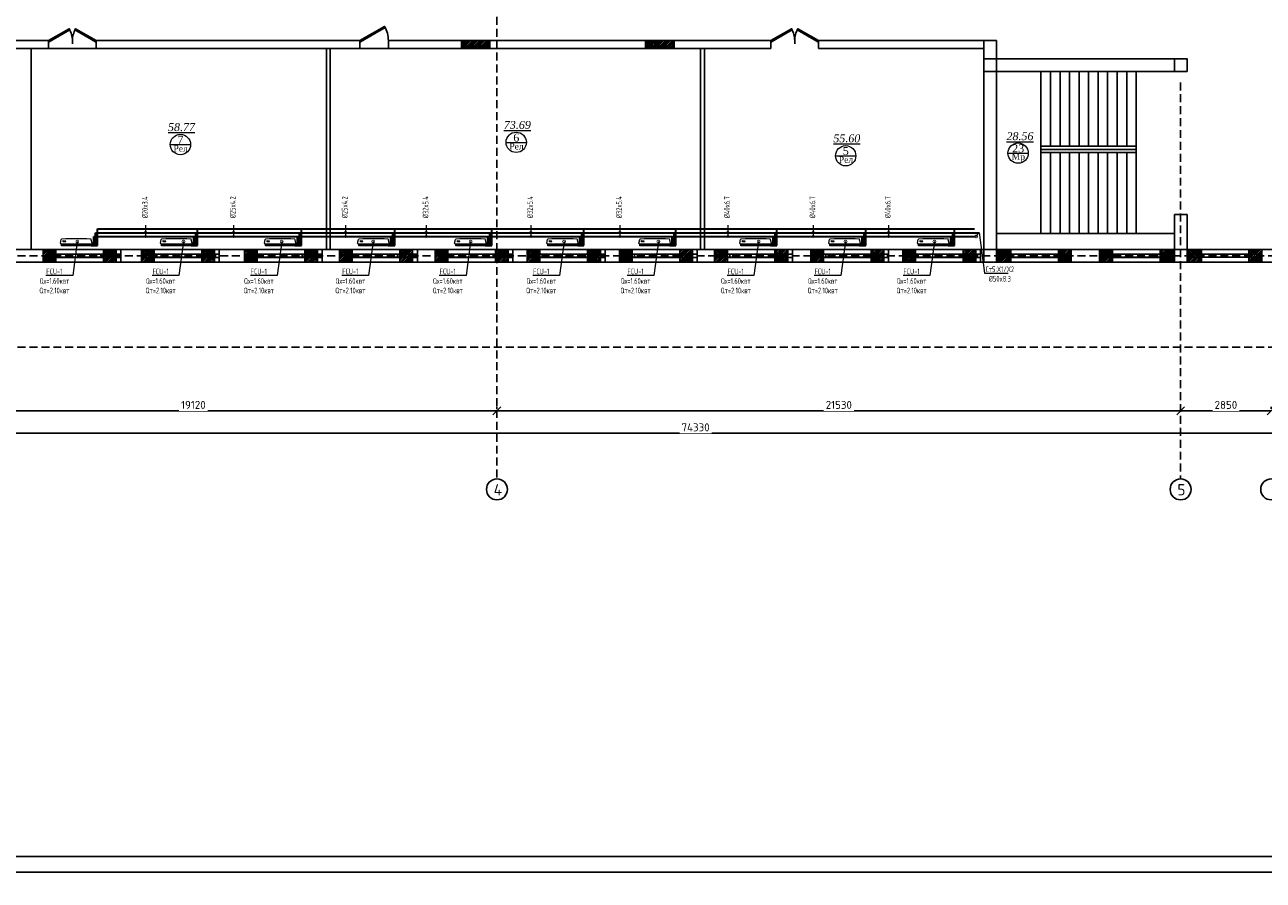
# Model space of a CAD drawing. Header units: inches. Extents: x 8001 to 766003, y -84601 to 563258.
# Tile 50 of 188: x 211367 to 250366, y 267323 to 294250. Entities that reach past the tile are written whole.
import ezdxf
from ezdxf import colors
from ezdxf.entities.mleader import LeaderData, LeaderLine
from ezdxf.math import Vec2, Vec3

# ---------------------------------------------------------------- set-up
doc = ezdxf.new("R2010")
doc.units = ezdxf.units.IN
doc.header["$MEASUREMENT"] = 0
for name, pattern in [('( Hidden )', [0.375, 0.25, -0.125]), ('CONTINOUS', [0]), ('HIDDEN', [9.525, 6.35, -3.175])]:
    doc.linetypes.add(name, pattern=pattern)
for name, color, linetype, lineweight in [('.', 7, 'Continuous', 15), ('SGM-M-100-WW-DRAIN-FLOOR', 3, 'HIDDEN', 30), ('SGM-M-400-TEXT', 140, 'CONTINOUS', 20), ('SGM-M-500-11-HI-TEXT', 11, 'CONTINOUS', 20), ('SGM-M-700-5-HVAC-WS-CWS-FCU', 32, 'CONTINOUS', 30), ('SGM-M-700-6-HVAC-WS-CWR-FCU', 141, 'HIDDEN', 30), ('sloy', 8, 'Continuous', 0), ('СТЕНЫ', 7, 'Continuous', 40), ('ФАНКОЙЛЫ', 250, 'Continuous', 25)]:
    doc.layers.add(name, color=color, linetype=linetype, lineweight=lineweight)
doc.layers.add('PDF_Text', color=7, linetype='Continuous', true_color=0x002eb8)
doc.styles.add('PDF ISOCPEUR', font='isocpeur.ttf')
doc.styles.add('SGM_MKN', font='romans.shx', dxfattribs={"width": 0.65, "height": 100})
doc.styles.add('Text style', font='isocpeur.ttf', dxfattribs={"height": 250})
doc.styles.add('TIEMS', font='times.ttf')
doc.dimstyles.new('Dim Style', dxfattribs={"dimtxt": 250, "dimasz": 250, "dimexe": 125, "dimexo": 62.5, "dimgap": 62.5, "dimtad": 1, "dimdec": 0, "dimtxsty": 'Text style', "dimblk": 'OBLIQUE', "dimcen": 250, "dimclrd": 256, "dimclre": 256, "dimclrt": 256, "dimadec": 0, "dimazin": 0, "dimtfac": 1, "dimtdec": 0, "dimtmove": 0, "dimatfit": 3, "dimldrblk": 'OBLIQUE', "dimfxl": 1, "dimlwd": -1, "dimlwe": -1, "dimarcsym": 0})
pattern_1 = [(45, (1276666.25, 1731302.557), (-27.5771645, 27.5771645), []), (45, (1276668.25, 1731302.557), (-27.5771645, 27.5771645), [])]
pattern_2 = [(45, (-1955945.33, -1931017.544), (-27.57716447, 27.57716447), []), (45, (-1955943.33, -1931017.544), (-27.57716447, 27.57716447), [])]

# ---------------------------------------------------------------- blocks, each defined once
blk = doc.blocks.new('_Oblique')
at = {"color": 0, "linetype": 'ByBlock', "lineweight": -2}
blk.add_line((-0.5, -0.5), (0.5, 0.5), dxfattribs=at)
blk = doc.blocks.new('*D154')
at = {"transparency": 16777216}
for p, q in [((219320, 52569), (219320, 52631)), ((222170, 52506), (219320, 52506)), ((222170, 52569), (222170, 52631))]:
    blk.add_line(p, q, dxfattribs=at)
at = {"layer": 'Defpoints', "color": 0, "transparency": 16777216}
for p in [(219320, 52506), (219320, 52506), (222170, 52506)]:
    blk.add_point(p, dxfattribs=at)
at = {"transparency": 16777216, "xscale": 250, "yscale": 250, "zscale": 250, "rotation": 180}
blk.add_blockref('_Oblique', (219320, 52506), dxfattribs=at)
at = {"transparency": 16777216, "xscale": 250, "yscale": 250, "zscale": 250}
blk.add_blockref('_Oblique', (222170, 52506), dxfattribs=at)
at = {"transparency": 16777216, "insert": (220745, 52694), "char_height": 250, "attachment_point": 5, "style": 'Text style', "bg_fill": 3, "box_fill_scale": 1.25, "bg_fill_color": 256, "bg_fill_true_color": 13158600, "bg_fill_transparency": 0}
blk.add_mtext('2850', dxfattribs=at)
blk = doc.blocks.new('*D155')
at = {"transparency": 16777216}
for p, q in [((197790, 52569), (197790, 52631)), ((219320, 52506), (197790, 52506)), ((219320, 52569), (219320, 52631))]:
    blk.add_line(p, q, dxfattribs=at)
at = {"layer": 'Defpoints', "color": 0, "transparency": 16777216}
for p in [(197790, 52506), (197790, 52506), (219320, 52506)]:
    blk.add_point(p, dxfattribs=at)
at = {"transparency": 16777216, "xscale": 250, "yscale": 250, "zscale": 250, "rotation": 180}
blk.add_blockref('_Oblique', (197790, 52506), dxfattribs=at)
at = {"transparency": 16777216, "xscale": 250, "yscale": 250, "zscale": 250}
blk.add_blockref('_Oblique', (219320, 52506), dxfattribs=at)
at = {"transparency": 16777216, "insert": (208555, 52694), "char_height": 250, "attachment_point": 5, "style": 'Text style', "bg_fill": 3, "box_fill_scale": 1.25, "bg_fill_color": 256, "bg_fill_true_color": 13158600, "bg_fill_transparency": 0}
blk.add_mtext('21530', dxfattribs=at)
blk = doc.blocks.new('*D156')
at = {"transparency": 16777216}
for p, q in [((178670, 52569), (178670, 52631)), ((197790, 52506), (178670, 52506)), ((197790, 52569), (197790, 52631))]:
    blk.add_line(p, q, dxfattribs=at)
at = {"layer": 'Defpoints', "color": 0, "transparency": 16777216}
for p in [(178670, 52506), (178670, 52506), (197790, 52506)]:
    blk.add_point(p, dxfattribs=at)
at = {"transparency": 16777216, "xscale": 250, "yscale": 250, "zscale": 250, "rotation": 180}
blk.add_blockref('_Oblique', (178670, 52506), dxfattribs=at)
at = {"transparency": 16777216, "xscale": 250, "yscale": 250, "zscale": 250}
blk.add_blockref('_Oblique', (197790, 52506), dxfattribs=at)
at = {"transparency": 16777216, "insert": (188230, 52694), "char_height": 250, "attachment_point": 5, "style": 'Text style', "bg_fill": 3, "box_fill_scale": 1.25, "bg_fill_color": 256, "bg_fill_true_color": 13158600, "bg_fill_transparency": 0}
blk.add_mtext('19120', dxfattribs=at)
blk = doc.blocks.new('*D158')
at = {"transparency": 16777216}
for p, q in [((176770, 51877), (176770, 51676)), ((231320, 51863), (231320, 51926)), ((176770, 51801), (231320, 51801))]:
    blk.add_line(p, q, dxfattribs=at)
at = {"layer": 'Defpoints', "color": 0, "transparency": 16777216}
for p in [(176770, 51940), (231320, 51801), (231320, 51801)]:
    blk.add_point(p, dxfattribs=at)
at = {"transparency": 16777216, "xscale": 250, "yscale": 250, "zscale": 250, "rotation": 180}
blk.add_blockref('_Oblique', (176770, 51801), dxfattribs=at)
at = {"transparency": 16777216, "xscale": 250, "yscale": 250, "zscale": 250}
blk.add_blockref('_Oblique', (231320, 51801), dxfattribs=at)
at = {"transparency": 16777216, "insert": (204045, 51988), "char_height": 250, "attachment_point": 5, "style": 'Text style', "bg_fill": 3, "box_fill_scale": 1.25, "bg_fill_color": 256, "bg_fill_true_color": 13158600, "bg_fill_transparency": 0}
blk.add_mtext('74330', dxfattribs=at)
blk = doc.blocks.new('gggggggggggggggffffffffffgc')
at = {"layer": '.'}
h = blk.add_hatch(dxfattribs=at)
h.set_pattern_fill('JIS_LC_8', color=32, scale=5)
h.set_pattern_definition(pattern_1)
h.paths.add_polyline_path([(1969330, 2113298), (1968930, 2113298), (1968930, 2112898), (1969330, 2112898)])
h = blk.add_hatch(dxfattribs=at)
h.set_pattern_fill('JIS_LC_8', color=32, scale=5)
h.set_pattern_definition(pattern_1)
h.paths.add_polyline_path([(1970830, 2113298), (1971230, 2113298), (1971230, 2112898), (1970830, 2112898)])
for p, q in [((1968930, 2113298), (1968930, 2112898)), ((1968930, 2113298), (1968930, 2112898)), ((1971230, 2113298), (1971230, 2112898))]:
    blk.add_line(p, q)
at = {"color": 5}
for p, q in [((1969330, 2113148), (1970830, 2113148)), ((1969330, 2113048), (1970830, 2113048))]:
    blk.add_line(p, q, dxfattribs=at)
for points in [[(1969330, 2113298), (1968930, 2113298), (1968930, 2112898), (1969330, 2112898)], [(1970830, 2113298), (1971230, 2113298), (1971230, 2112898), (1970830, 2112898)]]:
    blk.add_lwpolyline(points, close=True)
at = {"color": 0}
blk.add_lwpolyline([(1969330, 2113298), (1970830, 2113298), (1970830, 2112898), (1969330, 2112898)], close=True, dxfattribs=at)
at = {"color": 5}
for points in [[(1969410, 2113148), (1969410, 2113048)], [(1970750, 2113148), (1970750, 2113048)]]:
    blk.add_lwpolyline(points, dxfattribs=at)
blk = doc.blocks.new('ggggggggggggggfffffggggg')
for p, q in [((3068772, 634647), (3068772, 634247)), ((3070272, 634647), (3070272, 634247)), ((3071698, 634647), (3071698, 634247)), ((3073998, 634647), (3073998, 634247)), ((3074798, 634647), (3074798, 634247)), ((3077098, 634647), (3077098, 634247)), ((3083338, 634647), (3077472, 634647)), ((3078038, 634647), (3078038, 634247)), ((3080338, 634647), (3080338, 634247)), ((3081038, 634647), (3081038, 634247)), ((3081038, 634647), (3081038, 634247)), ((3083338, 634647), (3083338, 634247)), ((3092472, 634647), (3083372, 634647)), ((3084048, 634647), (3084048, 634247)), ((3084048, 634647), (3084048, 634247)), ((3086348, 634647), (3086348, 634247)), ((3086948, 634647), (3086948, 634247)), ((3086948, 634647), (3086948, 634247)), ((3086948, 634647), (3086948, 634247)), ((3089248, 634647), (3089248, 634247)), ((3089848, 634647), (3089848, 634247)), ((3089848, 634647), (3089848, 634247)), ((3092148, 634647), (3092148, 634247)), ((3092848, 634647), (3092848, 634247)), ((3095148, 634647), (3095148, 634247)), ((3095872, 634647), (3095872, 634247)), ((3095872, 634647), (3095872, 634247)), ((3095872, 634647), (3095872, 634247)), ((3098172, 634647), (3098172, 634247)), ((3098772, 634647), (3098772, 634247)), ((3098772, 634647), (3098772, 634247)), ((3101072, 634647), (3101072, 634247)), ((3101622, 634647), (3101622, 634247)), ((3101622, 634647), (3101622, 634247)), ((3103922, 634647), (3103922, 634247)), ((3104822, 634647), (3104822, 634247)), ((3107122, 634647), (3107122, 634247))]:
    blk.add_line(p, q)
at = {"color": 5}
for p, q in [((3068772, 634497), (3070272, 634497)), ((3068772, 634497), (3070272, 634497)), ((3068772, 634397), (3070272, 634397)), ((3068772, 634397), (3070272, 634397)), ((3071698, 634497), (3073998, 634497)), ((3071698, 634397), (3073998, 634397)), ((3074798, 634497), (3077098, 634497)), ((3074798, 634397), (3077098, 634397)), ((3078038, 634497), (3080338, 634497)), ((3078038, 634397), (3080338, 634397)), ((3081038, 634497), (3083338, 634497)), ((3081038, 634397), (3083338, 634397)), ((3084048, 634497), (3086348, 634497)), ((3084048, 634397), (3086348, 634397)), ((3086948, 634497), (3089248, 634497)), ((3086948, 634397), (3089248, 634397)), ((3089848, 634497), (3092148, 634497)), ((3089848, 634397), (3092148, 634397)), ((3092848, 634497), (3095148, 634497)), ((3092848, 634397), (3095148, 634397)), ((3095872, 634497), (3097972, 634497)), ((3095872, 634397), (3098172, 634397)), ((3097972, 634497), (3098172, 634497)), ((3098772, 634497), (3101072, 634497)), ((3098772, 634397), (3101072, 634397)), ((3101622, 634497), (3103922, 634497)), ((3101622, 634397), (3103922, 634397)), ((3104822, 634497), (3107122, 634497)), ((3104822, 634397), (3107122, 634397))]:
    blk.add_line(p, q, dxfattribs=at)
blk.add_lwpolyline([(3101172, 634647), (3101572, 634647), (3101572, 634247), (3101172, 634247)], close=True)
blk = doc.blocks.new('*U300')
at = {"color": 5}
for p, q in [((0, 0), (0, -4)), ((-30, 0), (-30, -4))]:
    blk.add_line(p, q, dxfattribs=at)
blk.add_lwpolyline([(0, 0), (-26, 15), (-26.9, 13.5), (-0.9, -1.5)], close=True, dxfattribs=at)
blk.add_arc((0, 0), 30, 150, 180, dxfattribs=at)
blk = doc.blocks.new('*U290')
at = {"color": 5}
for p, q in [((0, 0), (0, -4)), ((-36, 0), (-36, -4))]:
    blk.add_line(p, q, dxfattribs=at)
blk.add_lwpolyline([(0, 0), (-31.2, 18), (-32.1, 16.5), (-0.9, -1.5)], close=True, dxfattribs=at)
blk.add_arc((0, 0), 36, 150, 180, dxfattribs=at)
blk = doc.blocks.new('A$C177E1FB8')
at = {"layer": 'sloy'}
for p, q in [((0, 30, -97), (0, 960, -97)), ((0, 960, -97), (55, 960, -97)), ((26, 897, -487), (26, 929, -487)), ((37, 929, -127), (28, 909, -127)), ((28, 909, -127), (34, 909, -127)), ((34, 909, -127), (34, 829, -127)), ((34, 829, -127), (40, 829, -127)), ((46, 909, -127), (37, 929, -127)), ((37, 829, -127), (37, 879, -127)), ((40, 829, -127), (40, 909, -127)), ((40, 909, -127), (46, 909, -127)), ((55, 960, -97), (55, 30, -97)), ((55, 829, -57), (55, 960, -57)), ((55, 161, -57), (55, 829, -57)), ((85, 995, -57), (199, 969, -57)), ((145, 929, -327), (136, 909, -327)), ((136, 909, -327), (142, 909, -327)), ((142, 909, -327), (142, 829, -327)), ((142, 829, -327), (148, 829, -327)), ((154, 909, -327), (145, 929, -327)), ((145, 829, -327), (145, 879, -327)), ((148, 829, -327), (148, 909, -327)), ((148, 909, -327), (154, 909, -327)), ((225, 829, -57), (213, 948, -57)), ((225, 161, -57), (225, 829, -57)), ((55, 30, -97), (0, 30, -97)), ((5, 22, -97), (4, 21, -97)), ((4, 17, -97), (4, 21, -97)), ((5, 24, -97), (5, 24, -97)), ((5, 24, -97), (9, 24, -97)), ((5, 24, -97), (9, 24, -97)), ((5, 24, -97), (5, 23, -97)), ((5, 23, -97), (5, 22, -97)), ((5, 22, -97), (9, 22, -97)), ((10, 22, -97), (5, 22, -97)), ((5, 22, -97), (9, 22, -97)), ((5, 22, -97), (5, 22, -97)), ((5, 22, -97), (5, 22, -97)), ((10, 16, -97), (5, 16, -97)), ((6, 30, -97), (6, 24, -97)), ((9, 30, -97), (9, 24, -97)), ((9, 24, -97), (9, 24, -97)), ((9, 24, -97), (10, 23, -97)), ((9, 22, -97), (9, 22, -97)), ((9, 22, -97), (10, 22, -97)), ((10, 23, -97), (10, 22, -97)), ((10, 22, -97), (10, 21, -97)), ((10, 17, -97), (10, 21, -97)), ((18, 20, -97), (18, 21, -97)), ((26, 21, -97), (18, 21, -97)), ((18, 20, -97), (18, 17, -97)), ((18, 17, -97), (18, 16, -97)), ((19, 24, -97), (20, 24, -97)), ((19, 24, -97), (19, 22, -97)), ((20, 22, -97), (19, 22, -97)), ((19, 21, -97), (25, 21, -97)), ((19, 21, -97), (19, 21, -97)), ((19, 21, -97), (25, 21, -97)), ((20, 24, -97), (25, 24, -97)), ((20, 22, -97), (25, 22, -97)), ((20, 22, -97), (20, 21, -97)), ((20, 14, -97), (20, 15, -97)), ((25, 14, -97), (20, 14, -97)), ((21, 24, -97), (21, 30, -97)), ((24, 24, -97), (24, 30, -97)), ((24, 22, -97), (24, 21, -97)), ((24, 22, -97), (24, 21, -97)), ((25, 24, -97), (25, 24, -97)), ((25, 24, -97), (25, 22, -97)), ((25, 22, -97), (25, 22, -97)), ((25, 21, -97), (25, 21, -97)), ((25, 14, -97), (25, 15, -97)), ((26, 20, -97), (26, 21, -97)), ((26, 20, -97), (26, 17, -97)), ((26, 17, -97), (26, 16, -97)), ((38, 20, -97), (38, 21, -97)), ((46, 21, -97), (38, 21, -97)), ((38, 20, -97), (38, 17, -97)), ((38, 17, -97), (38, 16, -97)), ((39, 24, -97), (40, 24, -97)), ((39, 24, -97), (39, 22, -97)), ((40, 22, -97), (39, 22, -97)), ((39, 21, -97), (45, 21, -97)), ((39, 21, -97), (39, 21, -97)), ((39, 21, -97), (45, 21, -97)), ((40, 24, -97), (45, 24, -97)), ((40, 22, -97), (45, 22, -97)), ((40, 22, -97), (40, 21, -97)), ((40, 14, -97), (40, 15, -97)), ((45, 14, -97), (40, 14, -97)), ((41, 24, -97), (41, 30, -97)), ((44, 24, -97), (44, 30, -97)), ((44, 22, -97), (44, 21, -97)), ((44, 22, -97), (44, 21, -97)), ((45, 24, -97), (45, 24, -97)), ((45, 24, -97), (45, 22, -97)), ((45, 22, -97), (45, 22, -97)), ((45, 21, -97), (45, 21, -97)), ((45, 14, -97), (45, 15, -97)), ((46, 20, -97), (46, 21, -97)), ((46, 20, -97), (46, 17, -97)), ((46, 17, -97), (46, 16, -97)), ((55, 30, -57), (55, 161, -57)), ((90, 0, -57), (195, 24, -57)), ((213, 42, -57), (225, 161, -57))]:
    blk.add_line(p, q, dxfattribs=at)
for centre, radius, start, end in [((3, 16, -97), 2.03, 356.7744, 31.9602), ((12, 16, -97), 2.03, 148.0398, 183.2256), ((16, 14, -97), 3.39, 15.4472, 50.0272), ((20, 22, -97), 0.204, 0, 90), ((20, 21, -97), 0.204, 270, 0), ((25, 22, -97), 0.204, 90, 180), ((25, 21, -97), 0.204, 180, 270), ((28, 14, -97), 3.39, 129.9728, 164.5528), ((36, 14, -97), 3.39, 15.4472, 50.0272), ((40, 22, -97), 0.204, 0, 90), ((40, 21, -97), 0.204, 270, 0), ((45, 22, -97), 0.204, 90, 180), ((45, 21, -97), 0.204, 180, 270), ((48, 14, -97), 3.39, 129.9728, 164.5528)]:
    blk.add_arc(centre, radius, start, end, dxfattribs=at)
for centre, major_axis, end_param in [((85, 965, -57), (0, 30), 1.745329), ((184, 943, -57), (29.5, 5.2), 0.872665), ((85, 30, -57), (-30, 0), 1.745329), ((185, 52, -57), (10.3, -28.2), 0.872665)]:
    blk.add_ellipse(centre, major_axis=major_axis, ratio=1, start_param=0, end_param=end_param, dxfattribs=at)
blk = doc.blocks.new('_DotSmall')
at = {"color": 0, "linetype": 'ByBlock', "const_width": 0.5}
blk.add_lwpolyline([(-0.0625, 0, 1), (0.0625, 0, 1)], format="xyb", close=True, dxfattribs=at)
blk = doc.blocks.new('hkgk')
at = {"layer": '.'}
h = blk.add_hatch(dxfattribs=at)
h.set_pattern_fill('JIS_LC_8', color=32, scale=5)
h.set_pattern_definition(pattern_2)
h.paths.add_polyline_path([(196671.2, 64159.3), (197571.2, 64159.3), (197571.2, 63909.3), (196671.2, 63909.3)])
h = blk.add_hatch(dxfattribs=at)
h.set_pattern_fill('JIS_LC_8', color=32, scale=5)
h.set_pattern_definition(pattern_2)
h.paths.add_polyline_path([(202471.2, 64159.3), (203371.2, 64159.3), (203371.2, 63909.3), (202471.2, 63909.3)])
at = {"color": 1, "linetype": '( Hidden )', "ltscale": 1000}
for p, q in [((197789.7, 92659.3), (197789.7, 50364.7)), ((219319.7, 62845.5), (219319.7, 50364.7)), ((231321.2, 57389.3), (170227.6, 57389.3)), ((231321.2, 54509.3), (170227.6, 54509.3))]:
    blk.add_line(p, q, dxfattribs=at)
for p, q in [((183671.2, 64159.3), (182172.7, 64159.3)), ((183671.2, 63909.3), (183671.2, 64159.3)), ((183671.2, 63909.3), (183671.2, 64159.3)), ((193471.2, 64159.3), (185171.2, 64159.3)), ((185171.2, 63909.3), (185171.2, 64159.3)), ((193471.2, 63909.3), (193471.2, 64159.3)), ((196671.2, 64159.3), (194371.2, 64159.3)), ((194371.2, 63909.3), (194371.2, 64159.3)), ((202471.2, 64159.3), (197571.2, 64159.3)), ((206416.2, 64159.3), (203371.2, 64159.3)), ((206416.2, 63909.3), (206416.2, 64159.3)), ((207916.2, 63909.3), (207916.2, 64159.3)), ((213121.2, 64159.3), (213121.2, 57589.3)), ((213521.2, 64159.3), (213521.2, 57589.3)), ((183671.2, 63909.3), (182172.7, 63909.3)), ((183120.7, 63909.3), (183120.7, 57589.3)), ((192421.2, 63909.3), (185171.2, 63909.3)), ((193471.2, 63909.3), (192421.2, 63909.3)), ((192421.2, 63909.3), (192421.2, 57589.3)), ((192541.2, 63909.3), (192541.2, 57589.3)), ((196671.2, 63909.3), (194371.2, 63909.3)), ((202471.2, 63909.3), (197571.2, 63909.3)), ((206416.2, 63909.3), (203371.2, 63909.3)), ((204201.2, 63909.3), (204201.2, 57589.3)), ((204321.2, 63909.3), (204321.2, 57589.3)), ((213121.2, 63909.3), (207916.2, 63909.3)), ((219521.2, 63589.3), (213521.2, 63589.3)), ((219521.2, 63189.3), (213521.2, 63189.3)), ((214921.2, 63189.3), (214921.2, 58089.3)), ((215221.2, 63189.3), (215221.2, 60834.3)), ((215521.2, 63189.3), (215521.2, 60834.3)), ((215821.2, 63189.3), (215821.2, 60834.3)), ((216121.2, 63189.3), (216121.2, 60834.3)), ((216421.2, 63189.3), (216421.2, 60834.3)), ((216721.2, 63189.3), (216721.2, 60834.3)), ((217021.2, 63189.3), (217021.2, 60834.3)), ((217321.2, 63189.3), (217321.2, 60834.3)), ((217621.2, 63189.3), (217621.2, 60834.3)), ((217921.2, 63189.3), (217921.2, 58089.3)), ((214921.2, 60834.3), (217921.2, 60834.3)), ((214921.2, 60734.3), (217921.2, 60734.3)), ((214921.2, 60634.3), (217921.2, 60634.3)), ((215221.2, 60634.3), (215221.2, 58089.3)), ((215521.2, 60634.3), (215521.2, 58089.3)), ((215821.2, 60634.3), (215821.2, 58089.3)), ((216121.2, 60634.3), (216121.2, 58089.3)), ((216421.2, 60634.3), (216421.2, 58089.3)), ((216721.2, 60634.3), (216721.2, 58089.3)), ((217021.2, 60634.3), (217021.2, 58089.3)), ((217321.2, 60634.3), (217321.2, 58089.3)), ((217621.2, 60634.3), (217621.2, 58089.3)), ((219121.2, 58689.3), (219121.2, 57189.3)), ((219121.2, 58689.3), (219521.2, 58689.3)), ((219521.2, 58689.3), (219521.2, 57189.3)), ((213521.2, 58089.3), (219121.2, 58089.3)), ((183169.2, 57589.3), (180219.7, 57589.3)), ((225121.2, 57589.3), (182471.2, 57589.3)), ((189419.7, 57589.3), (183169.2, 57589.3)), ((195169.7, 57589.3), (189419.7, 57589.3)), ((204419.7, 57589.3), (195319.7, 57589.3)), ((213571.2, 57189.3), (213571.2, 57589.3)), ((215871.2, 57189.3), (215871.2, 57589.3)), ((216771.2, 57189.3), (216771.2, 57589.3)), ((219071.2, 57189.3), (219071.2, 57589.3)), ((219071.2, 57189.3), (219071.2, 57589.3)), ((219571.2, 57189.3), (219571.2, 57589.3)), ((221871.2, 57189.3), (221871.2, 57589.3)), ((221494.2, 57189.3), (176572.7, 57189.3)), ((219521.2, 57189.3), (221494.2, 57189.3)), ((219521.2, 57189.3), (231521.2, 57189.3))]:
    blk.add_line(p, q)
at = {"lineweight": 0, "ltscale": 100}
for p, q in [((187501.2, 60889.5), (188141.2, 60889.5)), ((198077.3, 60958.3), (198717.3, 60958.3)), ((208452.5, 60535.7), (209092.5, 60535.7)), ((213881, 60618), (214521, 60618))]:
    blk.add_line(p, q, dxfattribs=at)
at = {"color": 5}
for p, q in [((213571.2, 57439.3), (215871.2, 57439.3)), ((213571.2, 57339.3), (215871.2, 57339.3)), ((216771.2, 57439.3), (219071.2, 57439.3)), ((216771.2, 57339.3), (219071.2, 57339.3)), ((219571.2, 57439.3), (221871.2, 57439.3)), ((219571.2, 57339.3), (221871.2, 57339.3))]:
    blk.add_line(p, q, dxfattribs=at)
at = {"color": 0}
for points in [[(196671.2, 64159.3), (197571.2, 64159.3), (197571.2, 63909.3), (196671.2, 63909.3)], [(202471.2, 64159.3), (203371.2, 64159.3), (203371.2, 63909.3), (202471.2, 63909.3)], [(183120.7, 63909.3), (192421.2, 63909.3), (192421.2, 57589.3), (183120.7, 57589.3)], [(192541.2, 63909.3), (204201.2, 63909.3), (204201.2, 57589.3), (192541.2, 57589.3)]]:
    blk.add_lwpolyline(points, close=True, dxfattribs=at)
for points in [[(207916.2, 64159.3), (213521.2, 64159.3)], [(219521.2, 63589.3), (219521.2, 63189.3)], [(213521.2, 57589.3), (213121.2, 57589.3)]]:
    blk.add_lwpolyline(points)
for points in [[(213121.2, 63589.3), (213521.2, 63589.3), (213521.2, 63189.3), (213121.2, 63189.3)], [(219121.2, 63589.3), (219521.2, 63589.3), (219521.2, 63189.3), (219121.2, 63189.3)], [(213121.2, 57589.3), (213521.2, 57589.3), (213521.2, 57189.3), (213121.2, 57189.3)], [(213121.2, 57589.3), (213521.2, 57589.3), (213521.2, 57189.3), (213121.2, 57189.3)], [(219121.2, 57589.3), (219521.2, 57589.3), (219521.2, 57189.3), (219121.2, 57189.3)]]:
    blk.add_lwpolyline(points, close=True)
for centre in [(197789.7, 50034.7), (219319.7, 50034.7), (222169.7, 50034.7)]:
    blk.add_circle(centre, 330)
at = {"layer": 'СТЕНЫ', "color": 0, "linetype": 'ByBlock', "lineweight": 0, "ltscale": 100}
for centre in [(198397.3, 60958.3), (187821.2, 60889.5), (208772.5, 60535.7), (214201, 60618)]:
    blk.add_circle(centre, 320, dxfattribs=at)
at = {"color": 5, "yscale": 25, "zscale": 25}
for name, p, xscale in [('*U300', (183671.2, 64159.3), -25), ('*U300', (185171.2, 64159.3), 25), ('*U290', (193471.2, 64159.3), -25), ('*U300', (206416.2, 64159.3), -25), ('*U300', (207916.2, 64159.3), 25)]:
    blk.add_blockref(name, p, dxfattribs=dict(at, xscale=xscale))
blk.add_blockref('ggggggggggggggfffffggggg', (-2888052.8, -577058))
at = {"color": 0}
for p in [(-1785434.3, -2055708.9), (-1782334.3, -2055708.9), (-1779094.3, -2055708.9), (-1776094.3, -2055708.9), (-1773084.3, -2055708.9), (-1770184.3, -2055708.9), (-1767284.3, -2055708.9), (-1764284.3, -2055708.9), (-1761260.1, -2055708.9), (-1758360.1, -2055708.9), (-1755360.1, -2055708.9), (-1755358.5, -2055708.9), (-1752160.1, -2055708.9), (-1752158.5, -2055708.9), (-1749358.5, -2055708.9)]:
    blk.add_blockref('gggggggggggggggffffffffffgc', p, dxfattribs=at)
at = {"lineweight": 0, "ltscale": 100, "char_height": 250, "attachment_point": 5, "style": 'TIEMS'}
for s, insert in [('\\A1;{\\fTimes New Roman|b0|i1|c204|p18;\\L73.69}', (198432.6, 61505)), ('\\A1;{\\fTimes New Roman|b0|i1|c204|p18;\\L58.77}', (187856.5, 61436.2)), ('\\A1;6', (198399.4, 61106.6)), ('\\A1;{\\fTimes New Roman|b0|i1|c204|p18;\\L28.56}', (214260.1, 61150.2)), ('\\A1;7', (187823.3, 61037.8)), ('\\A1;{\\fTimes New Roman|b0|i1|c204|p18;\\L55.60}', (208807.9, 61082.4)), ('\\A1;23', (214203.1, 60766.2)), ('\\A1;5', (208774.6, 60684))]:
    blk.add_mtext(s, dxfattribs=dict(at, insert=insert))
at = {"lineweight": 0, "ltscale": 100, "char_height": 200, "width": 1156.471, "attachment_point": 5, "style": 'TIEMS'}
for s, insert in [('\\A1;Рел', (187829.8, 60763.6)), ('\\A1;Рел', (198405.9, 60832.4)), ('\\A1;Рел', (208781.1, 60409.9)), ('\\A1;Мр', (214209.4, 60478.6))]:
    blk.add_mtext(s, dxfattribs=dict(at, insert=insert))
at = {"layer": 'PDF_Text', "color": 0, "style": 'PDF ISOCPEUR'}
for s, p in [('4', (197685.7, 49847.5)), ('5', (219215.7, 49847.5))]:
    blk.add_text(s, height=351.7, dxfattribs=at).set_placement(p)
dim = blk.add_linear_dim(base=(219319.7, 52506.3), p1=(222169.7, 52506.3), p2=(219319.7, 52506.3), dimstyle='Dim Style', override={"dimtfill": 1, "dimarcsym": 1})
dim.commit()
dim.dimension.update_dxf_attribs({"geometry": '*D154', "text_midpoint": (220744.7, 52693.8)})
dim = blk.add_linear_dim(base=(231319.7, 51801), p1=(176769.7, 51939.8), p2=(231319.7, 51801), text='74330', dimstyle='Dim Style', override={"dimtfill": 1, "dimarcsym": 1})
dim.commit()
dim.dimension.update_dxf_attribs({"geometry": '*D158', "text_midpoint": (204044.7, 51988.5)})
dim = blk.add_linear_dim(base=(197789.7, 52506.3), p1=(219319.7, 52506.3), p2=(197789.7, 52506.3), dimstyle='Dim Style', override={"dimtfill": 1, "dimarcsym": 1})
dim.commit()
dim.dimension.update_dxf_attribs({"geometry": '*D155', "text_midpoint": (208554.7, 52693.8)})
dim = blk.add_linear_dim(base=(178669.7, 52506.3), p1=(197789.7, 52506.3), p2=(178669.7, 52506.3), dimstyle='Dim Style', override={"dimtfill": 1, "dimarcsym": 1})
dim.commit()
dim.dimension.update_dxf_attribs({"geometry": '*D156', "text_midpoint": (188229.7, 52693.8)})

msp = doc.modelspace()

# ---------------------------------------------------------------- linework, layer by layer
msp.add_lwpolyline([(189105.77, 267572.808), (289105.77, 267572.808), (289105.77, 198172.808), (189105.77, 198172.808)], close=True)

# ---------------------------------------------------------------- block references
at = {"color": 25}
msp.add_blockref('hkgk', (28445.637, 229590.962), dxfattribs=at)

# ---------------------------------------------------------------- next in the draw order: linework, layer by layer
for points in [[(189105.77, 336972.808), (289105.77, 336972.808), (289105.77, 267572.808), (189105.77, 267572.808)], [(191105.77, 336472.808), (288605.77, 336472.808), (288605.77, 268072.808), (191105.77, 268072.808)]]:
    msp.add_lwpolyline(points, close=True)
at = {"layer": 'SGM-M-100-WW-DRAIN-FLOOR', "linetype": 'ByBlock', "ltscale": 500}
for p, q in [((213658.126, 287298.03), (213658.126, 287827.16)), ((216808.945, 287298.03), (216808.945, 287827.16)), ((220079.135, 287298.03), (220079.135, 287827.16)), ((223016.747, 287298.03), (223016.747, 287827.16)), ((226071.6, 287298.03), (226071.6, 287827.16)), ((228970.6, 287298.03), (228970.6, 287827.16)), ((231873.586, 287298.03), (231873.586, 287827.16)), ((235052.08, 287298.03), (235052.08, 287827.16)), ((237854.765, 287298.03), (237854.765, 287827.16)), ((240646.992, 287298.03), (240646.992, 287827.16)), ((213468.665, 287298.03), (213658.126, 287298.03)), ((216619.485, 287298.03), (216808.945, 287298.03)), ((219889.675, 287298.03), (220079.135, 287298.03)), ((222827.287, 287298.03), (223016.747, 287298.03)), ((225882.14, 287298.03), (226071.6, 287298.03)), ((228781.14, 287298.03), (228970.6, 287298.03)), ((231684.126, 287298.03), (231873.586, 287298.03)), ((234862.619, 287298.03), (235052.08, 287298.03)), ((237665.305, 287298.03), (237854.765, 287298.03)), ((240457.531, 287298.03), (240646.992, 287298.03))]:
    msp.add_line(p, q, dxfattribs=at)
msp.add_lwpolyline([(213658.126, 287827.16), (241272.351, 287827.16)], dxfattribs=at)
at = {"layer": 'SGM-M-500-11-HI-TEXT', "color": 5, "ltscale": 30}
for p, q in [((215173.197, 287943.474), (215173.197, 287587.16)), ((217938.225, 287943.474), (217938.225, 287587.16)), ((221463.387, 287943.474), (221463.387, 287587.16)), ((224010.089, 287943.474), (224010.089, 287587.16)), ((227302.023, 287943.474), (227302.023, 287587.16)), ((230101.818, 287943.474), (230101.818, 287587.16)), ((233501.63, 287943.474), (233501.63, 287587.16)), ((236192.811, 287943.474), (236192.811, 287587.16)), ((238563.666, 287943.474), (238563.666, 287587.16))]:
    msp.add_line(p, q, dxfattribs=at)
for centre in [(215173.197, 287711.562), (215173.197, 287587.16), (217938.225, 287711.562), (217938.225, 287587.16), (221463.387, 287711.562), (221463.387, 287587.16), (224010.089, 287711.562), (224010.089, 287587.16), (227302.023, 287711.562), (227302.023, 287587.16), (230101.818, 287711.562), (230101.818, 287587.16), (233501.63, 287711.562), (233501.63, 287587.16), (236192.811, 287711.562), (236192.811, 287587.16), (238563.666, 287711.562), (238563.666, 287587.16)]:
    msp.add_circle(centre, 30, dxfattribs=at)
at = {"layer": 'SGM-M-700-5-HVAC-WS-CWS-FCU', "ltscale": 500}
for p, q in [((213598.126, 287313.035), (213598.126, 287705.879)), ((216748.945, 287313.035), (216748.945, 287705.879)), ((220019.135, 287313.035), (220019.135, 287705.879)), ((222956.747, 287313.035), (222956.747, 287705.879)), ((226011.6, 287313.035), (226011.6, 287705.879)), ((228910.6, 287313.035), (228910.6, 287705.879)), ((231813.586, 287313.035), (231813.586, 287705.879)), ((234992.08, 287313.035), (234992.08, 287705.879)), ((237794.765, 287313.035), (237794.765, 287705.879)), ((240586.992, 287313.035), (240586.992, 287705.879)), ((213470.453, 287313.035), (213598.126, 287313.035)), ((216621.272, 287313.035), (216748.945, 287313.035)), ((219891.463, 287313.035), (220019.135, 287313.035)), ((222829.075, 287313.035), (222956.747, 287313.035)), ((225883.927, 287313.035), (226011.6, 287313.035)), ((228782.927, 287313.035), (228910.6, 287313.035)), ((231685.914, 287313.035), (231813.586, 287313.035)), ((234864.407, 287313.035), (234992.08, 287313.035)), ((237667.092, 287313.035), (237794.765, 287313.035)), ((240459.319, 287313.035), (240586.992, 287313.035))]:
    msp.add_line(p, q, dxfattribs=at)
msp.add_lwpolyline([(213598.126, 287705.879), (241408.516, 287705.879)], dxfattribs=at)
at = {"layer": 'SGM-M-700-6-HVAC-WS-CWR-FCU', "ltscale": 500}
for p, q in [((213538.126, 287333.039), (213538.126, 287587.16)), ((216688.945, 287333.039), (216688.945, 287587.16)), ((219959.135, 287333.039), (219959.135, 287587.16)), ((222896.747, 287333.039), (222896.747, 287587.16)), ((225951.6, 287333.039), (225951.6, 287587.16)), ((228850.6, 287333.039), (228850.6, 287587.16)), ((231753.586, 287333.039), (231753.586, 287587.16)), ((234932.08, 287333.039), (234932.08, 287587.16)), ((237734.765, 287333.039), (237734.765, 287587.16)), ((240526.992, 287333.039), (240526.992, 287587.16)), ((213470.453, 287333.039), (213538.126, 287333.039)), ((216621.272, 287333.039), (216688.945, 287333.039)), ((219891.463, 287333.039), (219959.135, 287333.039)), ((222829.075, 287333.039), (222896.747, 287333.039)), ((225883.927, 287333.039), (225951.6, 287333.039)), ((228782.927, 287333.039), (228850.6, 287333.039)), ((231685.914, 287333.039), (231753.586, 287333.039)), ((234864.407, 287333.039), (234932.08, 287333.039)), ((237667.092, 287333.039), (237734.765, 287333.039)), ((240459.319, 287333.039), (240526.992, 287333.039))]:
    msp.add_line(p, q, dxfattribs=at)
at = {"layer": 'SGM-M-700-6-HVAC-WS-CWR-FCU', "linetype": 'ByBlock', "ltscale": 500}
msp.add_lwpolyline([(213538.126, 287587.16), (241305.014, 287587.16)], dxfattribs=at)

# ---------------------------------------------------------------- next in the draw order: block references
at = {"layer": 'ФАНКОЙЛЫ', "color": 3, "rotation": 90.00000000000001}
for p in [(213484.901, 287290.883, 96.62), (216635.72, 287290.883, 96.62), (219905.91, 287290.883, 96.62), (222843.522, 287290.883, 96.62), (225898.375, 287290.883, 96.62), (228797.375, 287290.883, 96.62), (231700.361, 287290.883, 96.62), (234878.855, 287290.883, 96.62), (237681.54, 287290.883, 96.62), (240473.767, 287290.883, 96.62)]:
    msp.add_blockref('A$C177E1FB8', p, dxfattribs=at)

# ---------------------------------------------------------------- next in the draw order: texts
at = {"layer": 'SGM-M-500-11-HI-TEXT', "color": 5, "ltscale": 30, "style": 'SGM_MKN', "width": 0.65}
for s, p in [('%%C20x3.4', (215240.288, 288164.828)), ('%%C25x4.2', (218005.316, 288164.828)), ('%%C25x4.2', (221530.478, 288164.828)), ('%%C32x5.4', (224077.18, 288164.828)), ('%%C32x5.4', (227369.114, 288164.828)), ('%%C32x5.4', (230168.909, 288164.828)), ('%%C40x6.7', (233568.721, 288164.828)), ('%%C40x6.7', (236259.902, 288164.828)), ('%%C40x6.7', (238630.757, 288164.828))]:
    msp.add_text(s, height=180, rotation=90, dxfattribs=at).set_placement(p)

# ---------------------------------------------------------------- next in the draw order: leaders
at = {"layer": 'SGM-M-400-TEXT', "color": 18, "ltscale": 30, "true_color": 0x000000}
ml = msp.add_multileader_mtext('Standard', dxfattribs=at)
ml.set_content('\\A1;{\\C256;\\c0;FCU-1\\PQх=1.60квт\\PQт=2.10квт}', color=5, style='SGM_MKN')
ml.set_leader_properties(lineweight=18)
ml.set_arrow_properties(name='DOTSMALL')
ml.build(insert=Vec2(0, 0))
ml.multileader.update_dxf_attribs({"text_left_attachment_type": 6, "text_right_attachment_type": 6, "dogleg_length": 0, "arrow_head_size": 180})
ctx = ml.context
ctx.base_point, ctx.char_height, ctx.arrow_head_size, ctx.plane_origin = Vec3(211723.948, 286359.924), 180, 180, Vec3(321508.479, 427993.193)
ctx.left_attachment, ctx.right_attachment, ctx.text_align_type = 6, 6, 1
notes = []
notes.append((ctx, [(1, (1, 1, 0), (212875.662, 286359.924), (-1, 0), 0, [(0, [(213021.43, 287425.793)], 0, [])])]))
ctx.mtext.insert, ctx.mtext.width, ctx.mtext.defined_height, ctx.mtext.alignment, ctx.mtext.flow_direction = Vec3(212299.805, 286575.924), 830.20237, 239.92, 2, 5
ml = msp.add_multileader_mtext('Standard', dxfattribs=at)
ml.set_content('\\A1;{\\C256;\\c0;FCU-1\\PQх=1.60квт\\PQт=2.10квт}', color=5, style='SGM_MKN')
ml.set_leader_properties(lineweight=18)
ml.set_arrow_properties(name='DOTSMALL')
ml.build(insert=Vec2(0, 0))
ml.multileader.update_dxf_attribs({"text_left_attachment_type": 6, "text_right_attachment_type": 6, "dogleg_length": 0, "arrow_head_size": 180})
ctx = ml.context
ctx.base_point, ctx.char_height, ctx.arrow_head_size, ctx.plane_origin = Vec3(215068.064, 286359.924), 180, 180, Vec3(324852.595, 427993.193)
ctx.left_attachment, ctx.right_attachment, ctx.text_align_type = 6, 6, 1
notes.append((ctx, [(1, (1, 1, 0), (216219.778, 286359.924), (-1, 0), 0, [(0, [(216365.546, 287425.793)], 0, [])])]))
ctx.mtext.insert, ctx.mtext.width, ctx.mtext.defined_height, ctx.mtext.alignment, ctx.mtext.flow_direction = Vec3(215643.921, 286575.924), 830.20237, 239.92, 2, 5
ml = msp.add_multileader_mtext('Standard', dxfattribs=at)
ml.set_content('\\A1;{\\C256;\\c0;FCU-1\\PQх=1.60квт\\PQт=2.10квт}', color=5, style='SGM_MKN')
ml.set_leader_properties(lineweight=18)
ml.set_arrow_properties(name='DOTSMALL')
ml.build(insert=Vec2(0, 0))
ml.multileader.update_dxf_attribs({"text_left_attachment_type": 6, "text_right_attachment_type": 6, "dogleg_length": 0, "arrow_head_size": 180})
ctx = ml.context
ctx.base_point, ctx.char_height, ctx.arrow_head_size, ctx.plane_origin = Vec3(218161.371, 286359.924), 180, 180, Vec3(327945.902, 427993.193)
ctx.left_attachment, ctx.right_attachment, ctx.text_align_type = 6, 6, 1
notes.append((ctx, [(1, (1, 1, 0), (219313.085, 286359.924), (-1, 0), 0, [(0, [(219458.853, 287425.793)], 0, [])])]))
ctx.mtext.insert, ctx.mtext.width, ctx.mtext.defined_height, ctx.mtext.alignment, ctx.mtext.flow_direction = Vec3(218737.228, 286575.924), 830.20237, 239.92, 2, 5
ml = msp.add_multileader_mtext('Standard', dxfattribs=at)
ml.set_content('\\A1;{\\C256;\\c0;FCU-1\\PQх=1.60квт\\PQт=2.10квт}', color=5, style='SGM_MKN')
ml.set_leader_properties(lineweight=18)
ml.set_arrow_properties(name='DOTSMALL')
ml.build(insert=Vec2(0, 0))
ml.multileader.update_dxf_attribs({"text_left_attachment_type": 6, "text_right_attachment_type": 6, "dogleg_length": 0, "arrow_head_size": 180})
ctx = ml.context
ctx.base_point, ctx.char_height, ctx.arrow_head_size, ctx.plane_origin = Vec3(221041.996, 286359.924), 180, 180, Vec3(330826.527, 427993.193)
ctx.left_attachment, ctx.right_attachment, ctx.text_align_type = 6, 6, 1
notes.append((ctx, [(1, (1, 1, 0), (222193.71, 286359.924), (-1, 0), 0, [(0, [(222339.478, 287425.793)], 0, [])])]))
ctx.mtext.insert, ctx.mtext.width, ctx.mtext.defined_height, ctx.mtext.alignment, ctx.mtext.flow_direction = Vec3(221617.853, 286575.924), 830.20237, 239.92, 2, 5
ml = msp.add_multileader_mtext('Standard', dxfattribs=at)
ml.set_content('\\A1;{\\C256;\\c0;FCU-1\\PQх=1.60квт\\PQт=2.10квт}', color=5, style='SGM_MKN')
ml.set_leader_properties(lineweight=18)
ml.set_arrow_properties(name='DOTSMALL')
ml.build(insert=Vec2(0, 0))
ml.multileader.update_dxf_attribs({"text_left_attachment_type": 6, "text_right_attachment_type": 6, "dogleg_length": 0, "arrow_head_size": 180})
ctx = ml.context
ctx.base_point, ctx.char_height, ctx.arrow_head_size, ctx.plane_origin = Vec3(224109.682, 286359.924), 180, 180, Vec3(333894.213, 427993.193)
ctx.left_attachment, ctx.right_attachment, ctx.text_align_type = 6, 6, 1
notes.append((ctx, [(1, (1, 1, 0), (225261.396, 286359.924), (-1, 0), 0, [(0, [(225407.164, 287425.793)], 0, [])])]))
ctx.mtext.insert, ctx.mtext.width, ctx.mtext.defined_height, ctx.mtext.alignment, ctx.mtext.flow_direction = Vec3(224685.539, 286575.924), 830.20237, 239.92, 2, 5
ml = msp.add_multileader_mtext('Standard', dxfattribs=at)
ml.set_content('\\A1;{\\C256;\\c0;FCU-1\\PQх=1.60квт\\PQт=2.10квт}', color=5, style='SGM_MKN')
ml.set_leader_properties(lineweight=18)
ml.set_arrow_properties(name='DOTSMALL')
ml.build(insert=Vec2(0, 0))
ml.multileader.update_dxf_attribs({"text_left_attachment_type": 6, "text_right_attachment_type": 6, "dogleg_length": 0, "arrow_head_size": 180})
ctx = ml.context
ctx.base_point, ctx.char_height, ctx.arrow_head_size, ctx.plane_origin = Vec3(227053.42, 286359.924), 180, 180, Vec3(336837.951, 427993.193)
ctx.left_attachment, ctx.right_attachment, ctx.text_align_type = 6, 6, 1
notes.append((ctx, [(1, (1, 1, 0), (228205.135, 286359.924), (-1, 0), 0, [(0, [(228350.902, 287425.793)], 0, [])])]))
ctx.mtext.insert, ctx.mtext.width, ctx.mtext.defined_height, ctx.mtext.alignment, ctx.mtext.flow_direction = Vec3(227629.277, 286575.924), 830.20237, 239.92, 2, 5
ml = msp.add_multileader_mtext('Standard', dxfattribs=at)
ml.set_content('\\A1;{\\C256;\\c0;FCU-1\\PQх=1.60квт\\PQт=2.10квт}', color=5, style='SGM_MKN')
ml.set_leader_properties(lineweight=18)
ml.set_arrow_properties(name='DOTSMALL')
ml.build(insert=Vec2(0, 0))
ml.multileader.update_dxf_attribs({"text_left_attachment_type": 6, "text_right_attachment_type": 6, "dogleg_length": 0, "arrow_head_size": 180})
ctx = ml.context
ctx.base_point, ctx.char_height, ctx.arrow_head_size, ctx.plane_origin = Vec3(230023.952, 286359.924), 180, 180, Vec3(339808.483, 427993.193)
ctx.left_attachment, ctx.right_attachment, ctx.text_align_type = 6, 6, 1
notes.append((ctx, [(1, (1, 1, 0), (231175.667, 286359.924), (-1, 0), 0, [(0, [(231321.435, 287425.793)], 0, [])])]))
ctx.mtext.insert, ctx.mtext.width, ctx.mtext.defined_height, ctx.mtext.alignment, ctx.mtext.flow_direction = Vec3(230599.81, 286575.924), 830.20237, 239.92, 2, 5
ml = msp.add_multileader_mtext('Standard', dxfattribs=at)
ml.set_content('\\A1;{\\C256;\\c0;FCU-1\\PQх=1.60квт\\PQт=2.10квт}', color=5, style='SGM_MKN')
ml.set_leader_properties(lineweight=18)
ml.set_arrow_properties(name='DOTSMALL')
ml.build(insert=Vec2(0, 0))
ml.multileader.update_dxf_attribs({"text_left_attachment_type": 6, "text_right_attachment_type": 6, "dogleg_length": 0, "arrow_head_size": 180})
ctx = ml.context
ctx.base_point, ctx.char_height, ctx.arrow_head_size, ctx.plane_origin = Vec3(233178.502, 286359.924), 180, 180, Vec3(342963.033, 427993.193)
ctx.left_attachment, ctx.right_attachment, ctx.text_align_type = 6, 6, 1
notes.append((ctx, [(1, (1, 1, 0), (234330.216, 286359.924), (-1, 0), 0, [(0, [(234475.984, 287425.793)], 0, [])])]))
ctx.mtext.insert, ctx.mtext.width, ctx.mtext.defined_height, ctx.mtext.alignment, ctx.mtext.flow_direction = Vec3(233754.359, 286575.924), 830.20237, 239.92, 2, 5
ml = msp.add_multileader_mtext('Standard', dxfattribs=at)
ml.set_content('\\A1;{\\C256;\\c0;FCU-1\\PQх=1.60квт\\PQт=2.10квт}', color=5, style='SGM_MKN')
ml.set_leader_properties(lineweight=18)
ml.set_arrow_properties(name='DOTSMALL')
ml.build(insert=Vec2(0, 0))
ml.multileader.update_dxf_attribs({"text_left_attachment_type": 6, "text_right_attachment_type": 6, "dogleg_length": 0, "arrow_head_size": 180})
ctx = ml.context
ctx.base_point, ctx.char_height, ctx.arrow_head_size, ctx.plane_origin = Vec3(235915.031, 286359.924), 180, 180, Vec3(345699.562, 427993.193)
ctx.left_attachment, ctx.right_attachment, ctx.text_align_type = 6, 6, 1
notes.append((ctx, [(1, (1, 1, 0), (237066.746, 286359.924), (-1, 0), 0, [(0, [(237212.513, 287425.793)], 0, [])])]))
ctx.mtext.insert, ctx.mtext.width, ctx.mtext.defined_height, ctx.mtext.alignment, ctx.mtext.flow_direction = Vec3(236490.888, 286575.924), 830.20237, 239.92, 2, 5
ml = msp.add_multileader_mtext('Standard', dxfattribs=at)
ml.set_content('\\A1;{\\C256;\\c0;FCU-1\\PQх=1.60квт\\PQт=2.10квт}', color=5, style='SGM_MKN')
ml.set_leader_properties(lineweight=18)
ml.set_arrow_properties(name='DOTSMALL')
ml.build(insert=Vec2(0, 0))
ml.multileader.update_dxf_attribs({"text_left_attachment_type": 6, "text_right_attachment_type": 6, "dogleg_length": 0, "arrow_head_size": 180})
ctx = ml.context
ctx.base_point, ctx.char_height, ctx.arrow_head_size, ctx.plane_origin = Vec3(238715.949, 286359.924), 180, 180, Vec3(348500.48, 427993.193)
ctx.left_attachment, ctx.right_attachment, ctx.text_align_type = 6, 6, 1
notes.append((ctx, [(1, (1, 1, 0), (239867.663, 286359.924), (-1, 0), 0, [(0, [(240013.431, 287425.793)], 0, [])])]))
ctx.mtext.insert, ctx.mtext.width, ctx.mtext.defined_height, ctx.mtext.alignment, ctx.mtext.flow_direction = Vec3(239291.806, 286575.924), 830.20237, 239.92, 2, 5
at = {"layer": 'SGM-M-400-TEXT', "color": 5, "ltscale": 30}
ml = msp.add_multileader_mtext('Standard', dxfattribs=at)
ml.set_content('\\A1;Ст5:X1/X2\\PØ50x8.3', color=5, style='SGM_MKN')
ml.set_leader_properties(lineweight=18)
ml.set_arrow_properties(name='DOTSMALL')
ml.build(insert=Vec2(0, 0))
ml.multileader.update_dxf_attribs({"text_left_attachment_type": 6, "text_right_attachment_type": 6, "dogleg_length": 0, "arrow_head_size": 180})
ctx = ml.context
ctx.base_point, ctx.char_height, ctx.arrow_head_size, ctx.plane_origin = Vec3(241587.36, 286430.542), 180, 180, Vec3(133795.058, 420796.704)
ctx.left_attachment, ctx.right_attachment, ctx.text_align_type = 6, 6, 1
notes.append((ctx, [(0, (1, 1, 0), (241587.36, 286430.542), (1, 0), 0, [(3, [(241325.058, 287588.262), (241422.122, 287706.981)], 0, [])])]))
ctx.mtext.insert, ctx.mtext.width, ctx.mtext.alignment, ctx.mtext.flow_direction = Vec3(242074.075, 286646.542), 1475.34273, 2, 5
for ctx, leaders in notes:
    for number, flags, end, landing, length, lines in leaders:
        leader = LeaderData()
        leader.index, (leader.has_last_leader_line, leader.has_dogleg_vector, leader.attachment_direction) = number, flags
        leader.last_leader_point, leader.dogleg_vector, leader.dogleg_length = Vec3(end), Vec3(landing), length
        for number, points, colour, breaks in lines:
            line = LeaderLine()
            line.index, line.vertices, line.color, line.breaks = number, Vec3.list(points), colors.encode_raw_color(colour), breaks
            leader.lines.append(line)
        ctx.leaders.append(leader)

doc.saveas('drawing.dxf')
